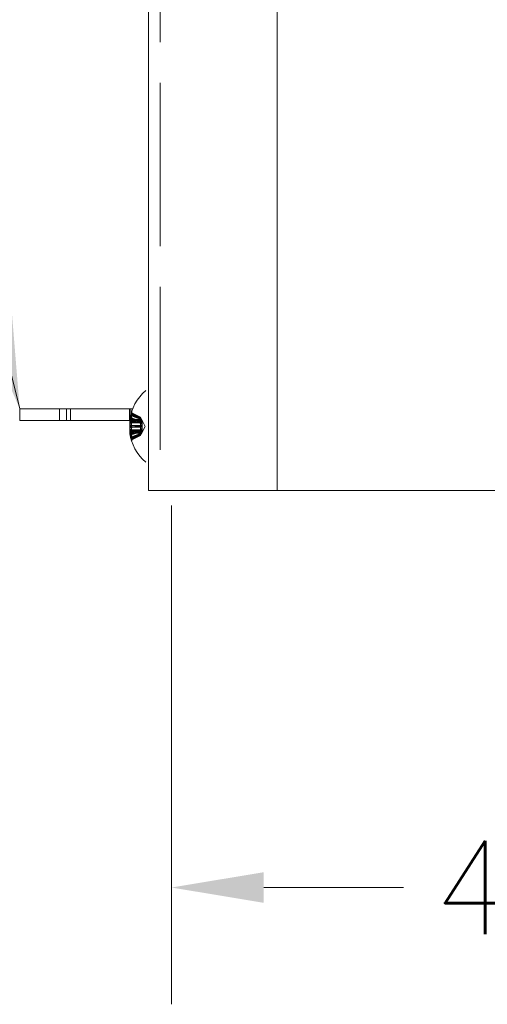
# Model space of a CAD drawing. Header units: inches. Extents: x 5.8 to 82.4, y 4.2 to 49.4.
# Tile 5 of 11: x 33 to 35.5, y 24.7 to 30. Entities that reach past the tile are written whole.
import ezdxf

# ---------------------------------------------------------------- set-up
doc = ezdxf.new("R2010")
doc.units = ezdxf.units.IN
doc.header["$LTSCALE"] = 5
doc.header["$MEASUREMENT"] = 0
doc.linetypes.add('DASHED', pattern=[0.2067, 0.1654, -0.0413])
for name, color, linetype, lineweight in [('Dimension (ANSI)', 7, 'Continuous', 5), ('Hidden (ANSI)', 7, 'DASHED', 5), ('Symbol (ANSI)', 7, 'Continuous', 5), ('Visible (ANSI)', 7, 'Continuous', 5)]:
    doc.layers.add(name, color=color, linetype=linetype, lineweight=lineweight)
doc.styles.add('ROMANS', font='romans.shx')
doc.dimstyles.new('Default (ANSI)', dxfattribs={"dimscale": 5, "dimtxt": 0.1, "dimasz": 0.098425, "dimexe": 0.125, "dimexo": 0.0625, "dimgap": 0.031496, "dimtad": 0, "dimtih": 1, "dimtoh": 1, "dimrnd": 1e-08, "dimzin": 0, "dimdsep": 46, "dimtxsty": 'ROMANS', "dimcen": 0.09, "dimdle": 0.393701, "dimclrd": 256, "dimclre": 256, "dimclrt": 256, "dimadec": 0, "dimazin": 0, "dimtfac": 1, "dimtofl": 0, "dimtmove": 0, "dimatfit": 3, "dimfxl": 1, "dimtolj": 1, "dimtzin": 0, "dimlwd": -1, "dimlwe": -1, "dimarcsym": 0})
doc.dimstyles.new('Default (ANSI)$7', dxfattribs={"dimscale": 5, "dimtxt": 0.1, "dimasz": 0.098425, "dimexe": 0.125, "dimexo": 0.0625, "dimgap": 0.031496, "dimtad": 0, "dimtih": 1, "dimtoh": 1, "dimrnd": 1e-08, "dimzin": 0, "dimdsep": 46, "dimtxsty": 'ROMANS', "dimcen": 0.09, "dimdle": 0.393701, "dimclrd": 256, "dimclre": 256, "dimclrt": 256, "dimadec": 0, "dimazin": 0, "dimtfac": 1, "dimtofl": 0, "dimtmove": 0, "dimatfit": 3, "dimfxl": 1, "dimtolj": 1, "dimtzin": 0, "dimlwd": -1, "dimlwe": -1, "dimarcsym": 0})

# ---------------------------------------------------------------- blocks, each defined once
blk = doc.blocks.new('*D7')
at = {"layer": 'Defpoints', "color": 0, "transparency": 16777216}
for p in [(38.1334, 27.7962), (33.7902, 27.6944), (33.7902, 25.3382)]:
    blk.add_point(p, dxfattribs=at)
at = {"layer": 'Dimension (ANSI)', "transparency": 16777216}
for p, q in [((38.1334, 27.4837), (38.1334, 24.7132)), ((33.7902, 27.3819), (33.7902, 24.7132)), ((34.2823, 25.3382), (35.0305, 25.3382)), ((37.6413, 25.3382), (36.8931, 25.3382))]:
    blk.add_line(p, q, dxfattribs=at)
for points in [[(34.2823, 25.4202), (34.2823, 25.2562), (33.7902, 25.3382)], [(37.6413, 25.4202), (37.6413, 25.2562), (38.1334, 25.3382)]]:
    blk.add_solid(points, dxfattribs=at)
at = {"layer": 'Dimension (ANSI)', "transparency": 16777216, "insert": (35.188, 25.5882), "char_height": 0.5, "attachment_point": 1, "style": 'ROMANS'}
blk.add_mtext('\\A1;4.34', dxfattribs=at)

msp = doc.modelspace()

# ---------------------------------------------------------------- linework, layer by layer
at = {"layer": 'Hidden (ANSI)', "ltscale": 1.055548}
msp.add_line((33.7282, 39.4622), (33.7282, 27.4622), dxfattribs=at)
at = {"layer": 'Hidden (ANSI)', "ltscale": 0.023518}
for p, q in [((33.1907, 27.8382), (33.1907, 27.9002)), ((33.2285, 27.9002), (33.2285, 27.8382)), ((33.5657, 27.8382), (33.5657, 27.9002)), ((33.5724, 27.8382), (33.5724, 27.9002))]:
    msp.add_line(p, q, dxfattribs=at)
at = {"layer": 'Hidden (ANSI)', "ltscale": 0.001264}
msp.add_line((33.5765, 27.8831), (33.5765, 27.883), dxfattribs=at)
at = {"layer": 'Hidden (ANSI)', "ltscale": 0.00986}
for p, q in [((33.5765, 27.883), (33.5765, 27.8774)), ((33.5765, 27.8026), (33.5765, 27.7772))]:
    msp.add_line(p, q, dxfattribs=at)
at = {"layer": 'Hidden (ANSI)', "ltscale": 0.017923}
for p, q in [((33.6234, 27.8546), (33.581, 27.8757)), ((33.6234, 27.7577), (33.581, 27.7366))]:
    msp.add_line(p, q, dxfattribs=at)
at = {"layer": 'Hidden (ANSI)', "ltscale": 0.025172}
for p, q in [((33.5662, 27.8352), (33.6325, 27.8346)), ((33.5662, 27.7771), (33.6325, 27.7777))]:
    msp.add_line(p, q, dxfattribs=at)
at = {"layer": 'Hidden (ANSI)', "ltscale": 0.024351}
for p, q in [((33.5666, 27.8247), (33.6308, 27.8242)), ((33.5666, 27.7876), (33.6308, 27.7882))]:
    msp.add_line(p, q, dxfattribs=at)
at = {"layer": 'Hidden (ANSI)', "ltscale": 0.024139}
msp.add_line((33.5688, 27.8345), (33.6324, 27.8339), dxfattribs=at)
at = {"layer": 'Hidden (ANSI)', "ltscale": 0.024004}
msp.add_line((33.5696, 27.8371), (33.6328, 27.8365), dxfattribs=at)
at = {"layer": 'Hidden (ANSI)', "ltscale": 0.007391}
for p, q in [((33.5709, 27.8637), (33.5731, 27.8443)), ((33.5709, 27.8551), (33.5731, 27.8387)), ((33.5709, 27.8373), (33.5731, 27.8269)), ((33.5709, 27.8139), (33.5731, 27.8113)), ((33.5709, 27.7984), (33.5731, 27.801)), ((33.5709, 27.775), (33.5731, 27.7855)), ((33.5709, 27.7572), (33.5731, 27.7737)), ((33.5709, 27.7486), (33.5731, 27.768))]:
    msp.add_line(p, q, dxfattribs=at)
at = {"layer": 'Hidden (ANSI)', "ltscale": 0.022729}
for p, q in [((33.571, 27.8259), (33.631, 27.8254)), ((33.571, 27.7864), (33.631, 27.7869))]:
    msp.add_line(p, q, dxfattribs=at)
at = {"layer": 'Hidden (ANSI)', "ltscale": 0.000302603}
msp.add_line((33.5765, 27.8538), (33.5765, 27.853), dxfattribs=at)
at = {"layer": 'Hidden (ANSI)', "ltscale": 0.007742}
for p, q in [((33.5765, 27.853), (33.5765, 27.8352)), ((33.5765, 27.7451), (33.5765, 27.7349))]:
    msp.add_line(p, q, dxfattribs=at)
at = {"layer": 'Hidden (ANSI)', "ltscale": 0.012589}
msp.add_line((33.5765, 27.8352), (33.5765, 27.8026), dxfattribs=at)
at = {"layer": 'Hidden (ANSI)', "ltscale": 0.001025}
msp.add_line((33.6234, 27.8545), (33.6234, 27.8546), dxfattribs=at)
at = {"layer": 'Hidden (ANSI)', "ltscale": 0.007294}
for p, q in [((33.6325, 27.8375), (33.6234, 27.8546)), ((33.6325, 27.7748), (33.6234, 27.7577))]:
    msp.add_line(p, q, dxfattribs=at)
at = {"layer": 'Hidden (ANSI)', "ltscale": 0.005646}
for p, q in [((33.6234, 27.8513), (33.6234, 27.8545)), ((33.6234, 27.7885), (33.6234, 27.8032))]:
    msp.add_line(p, q, dxfattribs=at)
at = {"layer": 'Hidden (ANSI)', "ltscale": 0.01022}
for p, q in [((33.6234, 27.8351), (33.6234, 27.8513)), ((33.6234, 27.7673), (33.6234, 27.7885))]:
    msp.add_line(p, q, dxfattribs=at)
at = {"layer": 'Hidden (ANSI)', "ltscale": 0.004842}
for p, q in [((33.6234, 27.8238), (33.6234, 27.8351)), ((33.6234, 27.761), (33.6234, 27.7673))]:
    msp.add_line(p, q, dxfattribs=at)
at = {"layer": 'Hidden (ANSI)', "ltscale": 0.007896}
msp.add_line((33.6234, 27.8032), (33.6234, 27.8238), dxfattribs=at)
at = {"layer": 'Hidden (ANSI)', "ltscale": 0.013418}
for q in [(33.6325, 27.8375), (33.6325, 27.7748)]:
    msp.add_line((33.6492, 27.8062), q, dxfattribs=at)
at = {"layer": 'Hidden (ANSI)', "ltscale": 0.025289}
msp.add_line((33.5662, 27.7752), (33.6328, 27.7758), dxfattribs=at)
at = {"layer": 'Hidden (ANSI)', "ltscale": 0.023263}
for p, q in [((33.5672, 27.8095), (33.6285, 27.809)), ((33.5672, 27.8028), (33.6285, 27.8033))]:
    msp.add_line(p, q, dxfattribs=at)
at = {"layer": 'Hidden (ANSI)', "ltscale": 0.000327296}
for p, q in [((33.5731, 27.8113), (33.5742, 27.8113)), ((33.5731, 27.801), (33.5742, 27.801))]:
    msp.add_line(p, q, dxfattribs=at)
at = {"layer": 'Hidden (ANSI)', "ltscale": 0.021555}
msp.add_line((33.5755, 27.7779), (33.6324, 27.7784), dxfattribs=at)
at = {"layer": 'Hidden (ANSI)', "ltscale": 0.000121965}
msp.add_line((33.5765, 27.7772), (33.5765, 27.7766), dxfattribs=at)
at = {"layer": 'Hidden (ANSI)', "ltscale": 0.011224}
msp.add_line((33.5765, 27.7349), (33.5765, 27.7292), dxfattribs=at)
at = {"layer": 'Hidden (ANSI)', "ltscale": 0.006771}
msp.add_line((33.6234, 27.7577), (33.6234, 27.761), dxfattribs=at)
at = {"layer": 'Hidden (ANSI)', "ltscale": 0.000894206}
for centre, start, end in [((33.5847, 27.8831), 161.764, 180), ((33.5847, 27.7292), 180, 198.236)]:
    msp.add_arc(centre, 0.0082, start, end, dxfattribs=at)
at = {"layer": 'Hidden (ANSI)', "ltscale": 0.003362}
for centre, start, end in [((33.5847, 27.8831), 180, 243.5), ((33.5847, 27.7292), 116.5, 180)]:
    msp.add_arc(centre, 0.0082, start, end, dxfattribs=at)
at = {"layer": 'Hidden (ANSI)', "ltscale": 0.015806}
for centre, major_axis, ratio, start_param, end_param in [((33.8182, 27.8062), (0.1683, 0.1902), 0.999932, 1.977178, 2.141563), ((33.8182, 27.8058), (-0.2539, -0.0052), 0.902667, 5.946831, 6.111216), ((33.8182, 27.8067), (-0.254, 0.0035), 0.769329, 5.975647, 6.140032), ((33.8182, 27.807), (-0.254, 0.0025), 0.430251, 5.969297, 6.133682), ((33.8182, 27.8054), (-0.254, -0.0024), 0.412601, 5.961185, 6.12557), ((33.8182, 27.807), (-0.254, 0.0022), 0.007722, 5.965205, 6.12959), ((33.8182, 27.8053), (-0.254, -0.0022), 0.007722, 0.153595, 0.31798), ((33.8182, 27.8054), (-0.254, -0.0025), 0.430251, 0.149503, 0.313888), ((33.8182, 27.8065), (-0.2539, 0.0052), 0.902667, 0.171969, 0.336354), ((33.8182, 27.8058), (-0.2539, -0.0054), 0.91087, 0.1344, 0.298785), ((33.8182, 27.8062), (0.1683, -0.1902), 0.999932, 4.141622, 4.306007)]:
    msp.add_ellipse(centre, major_axis=major_axis, ratio=ratio, start_param=start_param, end_param=end_param, dxfattribs=at)
at = {"layer": 'Hidden (ANSI)', "ltscale": 0.0102}
msp.add_ellipse((33.758, 27.8132), major_axis=(0.0261, 0.2222), ratio=0.864031, start_param=1.443923, end_param=1.564793, dxfattribs=at)
at = {"layer": 'Hidden (ANSI)', "ltscale": 0.010309}
for centre, major_axis, ratio, start_param, end_param in [((33.758, 27.8562), (-0.143, -0.172), 0.759626, 5.2811, 5.403256), ((33.758, 27.7445), (-0.1601, 0.1563), 0.698337, 0.336359, 0.458515), ((33.758, 27.7148), (-0.1869, 0.123), 0.415895, 0.005201, 0.127358), ((33.758, 27.8902), (0.1819, 0.1302), 0.512177, 2.528105, 2.650262), ((33.758, 27.9101), (-0.1936, -0.112), 0.058736, 0.10587, 0.228027), ((33.758, 27.7221), (0.1819, -0.1302), 0.512177, 3.632923, 3.75508), ((33.758, 27.8976), (-0.1869, -0.123), 0.415895, 6.155828, 6.277984), ((33.758, 27.7561), (-0.143, 0.172), 0.759626, 0.879929, 1.002086), ((33.758, 27.8678), (-0.1601, -0.1563), 0.698337, 5.82467, 5.946827)]:
    msp.add_ellipse(centre, major_axis=major_axis, ratio=ratio, start_param=start_param, end_param=end_param, dxfattribs=at)
at = {"layer": 'Hidden (ANSI)', "ltscale": 0.004224}
for centre, major_axis, ratio, start_param, end_param in [((33.5564, 27.8468), (0.0167, -0.0028), 0.55518, 5.427686, 6.314425), ((33.5564, 27.8345), (0.0165, 0.006), 0.460229, 5.170349, 6.057087), ((33.5564, 27.8449), (-0.0165, 0.007), 0.406967, 2.36341, 3.250149), ((33.5564, 27.8356), (0.0166, -0.009), 0.217789, 5.45206, 6.338799), ((33.5564, 27.8194), (-0.0166, -0.0085), 0.2755, 2.05298, 2.939719), ((33.5564, 27.802), (0.0167, 0.0096), 0.086558, 5.285785, 6.172524), ((33.5564, 27.7929), (-0.0166, 0.0085), 0.2755, 3.343466, 4.230205), ((33.5564, 27.7767), (0.0166, 0.009), 0.217789, 6.227571, 7.11431), ((33.5564, 27.7778), (0.0165, -0.006), 0.460229, 0.226098, 1.112837), ((33.5564, 27.7675), (-0.0165, -0.007), 0.406967, 3.033036, 3.919775), ((33.5564, 27.768), (-0.0167, 0.001), 0.574638, 3.236443, 4.123182)]:
    msp.add_ellipse(centre, major_axis=major_axis, ratio=ratio, start_param=start_param, end_param=end_param, dxfattribs=at)
at = {"layer": 'Hidden (ANSI)', "ltscale": 0.009974}
for centre, major_axis, ratio, start_param, end_param in [((33.758, 27.7855), (0.0727, -0.2115), 0.848804, 4.065646, 4.18387), ((33.758, 27.704), (-0.1927, 0.1135), 0.171849, 0.244665, 0.362889)]:
    msp.add_ellipse(centre, major_axis=major_axis, ratio=ratio, start_param=start_param, end_param=end_param, dxfattribs=at)
at = {"layer": 'Hidden (ANSI)', "ltscale": 0.003944}
msp.add_ellipse((33.5564, 27.8443), major_axis=(-0.0167, -0.001), ratio=0.574638, start_param=2.204404, end_param=3.046742, dxfattribs=at)
at = {"layer": 'Hidden (ANSI)', "ltscale": 0.004146}
msp.add_ellipse((33.5564, 27.8104), major_axis=(0.0167, -0.0096), ratio=0.086558, start_param=0.110662, end_param=0.985113, dxfattribs=at)
at = {"layer": 'Hidden (ANSI)', "ltscale": 0.004153}
msp.add_ellipse((33.5564, 27.7913), major_axis=(-0.0168, -0.0097), ratio=0.02939, start_param=3.185876, end_param=4.061427, dxfattribs=at)
at = {"layer": 'Hidden (ANSI)', "ltscale": 0.004152}
msp.add_ellipse((33.5564, 27.7655), major_axis=(0.0167, 0.0028), ratio=0.55518, start_param=6.251946, end_param=7.127318, dxfattribs=at)
at = {"layer": 'Hidden (ANSI)', "ltscale": 0.012269}
msp.add_ellipse((33.8182, 27.8068), major_axis=(-0.254, 0.0029), ratio=0.638793, start_param=0.197465, end_param=0.325293, dxfattribs=at)
at = {"layer": 'Hidden (ANSI)', "ltscale": 0.002298}
msp.add_ellipse((33.5564, 27.821), major_axis=(-0.0168, 0.0097), ratio=0.02939, start_param=2.542382, end_param=3.097309, dxfattribs=at)
at = {"layer": 'Hidden (ANSI)', "ltscale": 0.004356}
for points, knots in [([(33.5769, 27.8856), (33.5766, 27.8847), (33.5765, 27.8838), (33.5765, 27.882), (33.5767, 27.8808), (33.5775, 27.8789), (33.5782, 27.8779), (33.5795, 27.8766), (33.5803, 27.876), (33.581, 27.8757)], [0.02464779, 0.02464779, 0.02464779, 0.02464779, 0.0308597, 0.0308597, 0.03857885, 0.03857885, 0.04629411, 0.04629411, 0.05259022, 0.05259022, 0.05259022, 0.05259022]), ([(33.581, 27.8676), (33.5803, 27.868), (33.5795, 27.8685), (33.5782, 27.8697), (33.5775, 27.8706), (33.5767, 27.8723), (33.5765, 27.8733), (33.5765, 27.875), (33.5766, 27.8758), (33.5769, 27.8766)], [0.07083885, 0.07083885, 0.07083885, 0.07083885, 0.07713496, 0.07713496, 0.08485022, 0.08485022, 0.09256936, 0.09256936, 0.09878127, 0.09878127, 0.09878127, 0.09878127]), ([(33.5769, 27.8692), (33.5766, 27.8685), (33.5765, 27.8678), (33.5765, 27.8664), (33.5767, 27.8655), (33.5775, 27.8641), (33.5782, 27.8633), (33.5795, 27.8623), (33.5803, 27.8618), (33.581, 27.8615)], [0.02464779, 0.02464779, 0.02464779, 0.02464779, 0.0308597, 0.0308597, 0.03857885, 0.03857885, 0.04629411, 0.04629411, 0.05259022, 0.05259022, 0.05259022, 0.05259022]), ([(33.5769, 27.8546), (33.5766, 27.8541), (33.5765, 27.8535), (33.5765, 27.8523), (33.5767, 27.8516), (33.5775, 27.8504), (33.5782, 27.8497), (33.5795, 27.8489), (33.5803, 27.8485), (33.581, 27.8483)], [0.02464779, 0.02464779, 0.02464779, 0.02464779, 0.0308597, 0.0308597, 0.03857885, 0.03857885, 0.04629411, 0.04629411, 0.05259022, 0.05259022, 0.05259022, 0.05259022]), ([(33.581, 27.8387), (33.5803, 27.8389), (33.5795, 27.8392), (33.5782, 27.8397), (33.5775, 27.8402), (33.5767, 27.841), (33.5765, 27.8415), (33.5765, 27.8423), (33.5766, 27.8427), (33.5769, 27.843)], [0.07083885, 0.07083885, 0.07083885, 0.07083885, 0.07713496, 0.07713496, 0.08485022, 0.08485022, 0.09256936, 0.09256936, 0.09878127, 0.09878127, 0.09878127, 0.09878127]), ([(33.581, 27.8322), (33.5803, 27.8323), (33.5795, 27.8325), (33.5782, 27.8331), (33.5775, 27.8335), (33.5767, 27.8342), (33.5765, 27.8347), (33.5765, 27.8355), (33.5766, 27.8359), (33.5769, 27.8362)], [0.07083885, 0.07083885, 0.07083885, 0.07083885, 0.07713496, 0.07713496, 0.08485022, 0.08485022, 0.09256936, 0.09256936, 0.09878127, 0.09878127, 0.09878127, 0.09878127]), ([(33.5769, 27.8098), (33.5766, 27.8098), (33.5765, 27.8097), (33.5765, 27.8097), (33.5767, 27.8097), (33.5775, 27.8097), (33.5782, 27.8097), (33.5795, 27.8097), (33.5803, 27.8097), (33.581, 27.8096)], [0.02464779, 0.02464779, 0.02464779, 0.02464779, 0.0308597, 0.0308597, 0.03857885, 0.03857885, 0.04629411, 0.04629411, 0.05259022, 0.05259022, 0.05259022, 0.05259022]), ([(33.5769, 27.8026), (33.5766, 27.8026), (33.5765, 27.8026), (33.5765, 27.8026), (33.5767, 27.8026), (33.5775, 27.8026), (33.5782, 27.8026), (33.5795, 27.8027), (33.5803, 27.8027), (33.581, 27.8027)], [0.02464779, 0.02464779, 0.02464779, 0.02464779, 0.0308597, 0.0308597, 0.03857885, 0.03857885, 0.04629411, 0.04629411, 0.05259022, 0.05259022, 0.05259022, 0.05259022]), ([(33.581, 27.7802), (33.5803, 27.78), (33.5795, 27.7798), (33.5782, 27.7793), (33.5775, 27.7788), (33.5767, 27.7781), (33.5765, 27.7776), (33.5765, 27.7768), (33.5766, 27.7764), (33.5769, 27.7761)], [0.07083885, 0.07083885, 0.07083885, 0.07083885, 0.07713496, 0.07713496, 0.08485022, 0.08485022, 0.09256936, 0.09256936, 0.09878127, 0.09878127, 0.09878127, 0.09878127]), ([(33.581, 27.7736), (33.5803, 27.7734), (33.5795, 27.7732), (33.5782, 27.7726), (33.5775, 27.7722), (33.5767, 27.7713), (33.5765, 27.7708), (33.5765, 27.77), (33.5766, 27.7696), (33.5769, 27.7693)], [0.07083885, 0.07083885, 0.07083885, 0.07083885, 0.07713496, 0.07713496, 0.08485022, 0.08485022, 0.09256936, 0.09256936, 0.09878127, 0.09878127, 0.09878127, 0.09878127]), ([(33.5769, 27.7577), (33.5766, 27.7582), (33.5765, 27.7588), (33.5765, 27.76), (33.5767, 27.7608), (33.5775, 27.762), (33.5782, 27.7626), (33.5795, 27.7634), (33.5803, 27.7638), (33.581, 27.764)], [0.02464779, 0.02464779, 0.02464779, 0.02464779, 0.0308597, 0.0308597, 0.03857885, 0.03857885, 0.04629411, 0.04629411, 0.05259022, 0.05259022, 0.05259022, 0.05259022]), ([(33.581, 27.7447), (33.5803, 27.7443), (33.5795, 27.7438), (33.5782, 27.7426), (33.5775, 27.7417), (33.5767, 27.7401), (33.5765, 27.739), (33.5765, 27.7373), (33.5766, 27.7365), (33.5769, 27.7357)], [0.07083885, 0.07083885, 0.07083885, 0.07083885, 0.07713496, 0.07713496, 0.08485022, 0.08485022, 0.09256936, 0.09256936, 0.09878127, 0.09878127, 0.09878127, 0.09878127]), ([(33.581, 27.7416), (33.5803, 27.7413), (33.5795, 27.7407), (33.5782, 27.7396), (33.5775, 27.7386), (33.5767, 27.7369), (33.5765, 27.7358), (33.5765, 27.7342), (33.5766, 27.7333), (33.5769, 27.7326)], [0.07083885, 0.07083885, 0.07083885, 0.07083885, 0.07713496, 0.07713496, 0.08485022, 0.08485022, 0.09256936, 0.09256936, 0.09878127, 0.09878127, 0.09878127, 0.09878127]), ([(33.5769, 27.7268), (33.5766, 27.7276), (33.5765, 27.7285), (33.5765, 27.7303), (33.5767, 27.7315), (33.5775, 27.7334), (33.5782, 27.7344), (33.5795, 27.7357), (33.5803, 27.7363), (33.581, 27.7367)], [0.02464779, 0.02464779, 0.02464779, 0.02464779, 0.0308597, 0.0308597, 0.03857885, 0.03857885, 0.04629411, 0.04629411, 0.05259022, 0.05259022, 0.05259022, 0.05259022])]:
    msp.add_open_spline(points, degree=3, knots=knots, dxfattribs=at)
at = {"layer": 'Hidden (ANSI)', "ltscale": 0.003362}
for points, knots in [([(33.581, 27.8707), (33.5803, 27.8711), (33.5795, 27.8716), (33.5782, 27.8728), (33.5775, 27.8737), (33.5767, 27.8754), (33.5765, 27.8765), (33.5765, 27.8774)], [0.07083885, 0.07083885, 0.07083885, 0.07083885, 0.07713496, 0.07713496, 0.08485022, 0.08485022, 0.09256936, 0.09256936, 0.09256936, 0.09256936]), ([(33.5765, 27.7451), (33.5765, 27.7459), (33.5767, 27.7468), (33.5775, 27.7483), (33.5782, 27.749), (33.5795, 27.75), (33.5803, 27.7505), (33.581, 27.7508)], [0.0308597, 0.0308597, 0.0308597, 0.0308597, 0.03857885, 0.03857885, 0.04629411, 0.04629411, 0.05259022, 0.05259022, 0.05259022, 0.05259022])]:
    msp.add_open_spline(points, degree=3, knots=knots, dxfattribs=at)
at = {"layer": 'Hidden (ANSI)', "ltscale": 0.005801}
for points, knots in [([(33.5662, 27.8352), (33.5661, 27.8352), (33.5661, 27.8352), (33.5661, 27.8356), (33.5661, 27.836), (33.5662, 27.8374), (33.5663, 27.8383), (33.5665, 27.8404), (33.5667, 27.8416), (33.5669, 27.8435), (33.5671, 27.8443), (33.5672, 27.845)], [0.02405957, 0.02405957, 0.02405957, 0.02405957, 0.02821495, 0.02821495, 0.03753603, 0.03753603, 0.04689223, 0.04689223, 0.05624844, 0.05624844, 0.06180761, 0.06180761, 0.06180761, 0.06180761]), ([(33.5672, 27.8399), (33.567, 27.8388), (33.5668, 27.8375), (33.5665, 27.8349), (33.5663, 27.8336), (33.5662, 27.8313), (33.5661, 27.8302), (33.5661, 27.8282), (33.5661, 27.8274), (33.5662, 27.8269), (33.5662, 27.8269), (33.5662, 27.8269)], [0, 0, 0, 0, 0.00943558, 0.00943558, 0.01887116, 0.01887116, 0.02819305, 0.02819305, 0.03751494, 0.03751494, 0.03776186, 0.03776186, 0.03776186, 0.03776186]), ([(33.5672, 27.8257), (33.567, 27.8251), (33.5668, 27.8248), (33.5665, 27.8247), (33.5663, 27.8249), (33.5662, 27.8257), (33.5661, 27.8264), (33.5661, 27.8281), (33.5661, 27.8292), (33.5662, 27.8303), (33.5662, 27.8303), (33.5662, 27.8304)], [0, 0, 0, 0, 0.00943558, 0.00943558, 0.01887116, 0.01887116, 0.02819305, 0.02819305, 0.03751494, 0.03751494, 0.03776186, 0.03776186, 0.03776186, 0.03776186]), ([(33.5662, 27.8193), (33.5661, 27.8188), (33.5661, 27.8182), (33.5661, 27.8163), (33.5661, 27.8151), (33.5662, 27.813), (33.5663, 27.812), (33.5665, 27.8106), (33.5667, 27.81), (33.5669, 27.8096), (33.5671, 27.8095), (33.5672, 27.8095)], [0.02405736, 0.02405736, 0.02405736, 0.02405736, 0.02818655, 0.02818655, 0.03753605, 0.03753605, 0.04692113, 0.04692113, 0.05630621, 0.05630621, 0.06180987, 0.06180987, 0.06180987, 0.06180987]), ([(33.5662, 27.793), (33.5661, 27.7936), (33.5661, 27.7941), (33.5661, 27.796), (33.5661, 27.7972), (33.5662, 27.7993), (33.5663, 27.8003), (33.5665, 27.8018), (33.5667, 27.8023), (33.5669, 27.8027), (33.5671, 27.8028), (33.5672, 27.8028)], [0.02405736, 0.02405736, 0.02405736, 0.02405736, 0.02818655, 0.02818655, 0.03753605, 0.03753605, 0.04692113, 0.04692113, 0.05630621, 0.05630621, 0.06180987, 0.06180987, 0.06180987, 0.06180987]), ([(33.5672, 27.7867), (33.567, 27.7872), (33.5668, 27.7875), (33.5665, 27.7877), (33.5663, 27.7875), (33.5662, 27.7866), (33.5661, 27.786), (33.5661, 27.7842), (33.5661, 27.7831), (33.5662, 27.782), (33.5662, 27.782), (33.5662, 27.782)], [0, 0, 0, 0, 0.00943558, 0.00943558, 0.01887116, 0.01887116, 0.02819305, 0.02819305, 0.03751494, 0.03751494, 0.03776186, 0.03776186, 0.03776186, 0.03776186]), ([(33.5672, 27.7724), (33.567, 27.7735), (33.5668, 27.7748), (33.5665, 27.7774), (33.5663, 27.7787), (33.5662, 27.781), (33.5661, 27.7822), (33.5661, 27.7841), (33.5661, 27.7849), (33.5662, 27.7854), (33.5662, 27.7854), (33.5662, 27.7854)], [0, 0, 0, 0, 0.00943558, 0.00943558, 0.01887116, 0.01887116, 0.02819305, 0.02819305, 0.03751494, 0.03751494, 0.03776186, 0.03776186, 0.03776186, 0.03776186]), ([(33.5662, 27.7771), (33.5661, 27.7771), (33.5661, 27.7771), (33.5661, 27.7768), (33.5661, 27.7763), (33.5662, 27.775), (33.5663, 27.774), (33.5665, 27.7719), (33.5667, 27.7707), (33.5669, 27.7688), (33.5671, 27.7681), (33.5672, 27.7673)], [0.02405736, 0.02405736, 0.02405736, 0.02405736, 0.02818655, 0.02818655, 0.03753605, 0.03753605, 0.04692113, 0.04692113, 0.05630621, 0.05630621, 0.06180987, 0.06180987, 0.06180987, 0.06180987])]:
    msp.add_open_spline(points, degree=3, knots=knots, dxfattribs=at)
at = {"layer": 'Hidden (ANSI)', "ltscale": 0.003187}
msp.add_open_spline([(33.5662, 27.8345), (33.5662, 27.8345), (33.5663, 27.8346), (33.5665, 27.8352), (33.5667, 27.8358), (33.5669, 27.8369), (33.5671, 27.8375), (33.5672, 27.838)], degree=3, knots=[0.04079194, 0.04079194, 0.04079194, 0.04079194, 0.04692113, 0.04692113, 0.05630621, 0.05630621, 0.06180987, 0.06180987, 0.06180987, 0.06180987], dxfattribs=at)
at = {"layer": 'Hidden (ANSI)', "ltscale": 0.021517}
for points in [[(33.5731, 27.8443), (33.5742, 27.8443), (33.5753, 27.8442), (33.5796, 27.8439), (33.583, 27.8438), (33.5929, 27.8433), (33.5996, 27.8431), (33.6136, 27.8427), (33.6217, 27.8424), (33.6298, 27.8422)], [(33.5731, 27.8387), (33.5742, 27.8386), (33.5753, 27.8385), (33.5796, 27.8383), (33.583, 27.8382), (33.5929, 27.8378), (33.5996, 27.8376), (33.6136, 27.8372), (33.6217, 27.837), (33.6298, 27.8368)], [(33.5731, 27.8269), (33.5742, 27.8268), (33.5753, 27.8268), (33.5796, 27.8266), (33.583, 27.8265), (33.5929, 27.8263), (33.5996, 27.8262), (33.6136, 27.8259), (33.6217, 27.8258), (33.6298, 27.8257)], [(33.5731, 27.8113), (33.5742, 27.8113), (33.5753, 27.8113), (33.5796, 27.8112), (33.583, 27.8112), (33.5929, 27.8112), (33.5996, 27.8111), (33.6136, 27.8111), (33.6217, 27.811), (33.6298, 27.811)], [(33.5731, 27.801), (33.5742, 27.801), (33.5753, 27.801), (33.5796, 27.8011), (33.583, 27.8011), (33.5929, 27.8012), (33.5996, 27.8012), (33.6136, 27.8012), (33.6217, 27.8013), (33.6298, 27.8013)], [(33.5731, 27.7855), (33.5742, 27.7855), (33.5753, 27.7855), (33.5796, 27.7857), (33.583, 27.7858), (33.5929, 27.786), (33.5996, 27.7861), (33.6136, 27.7864), (33.6217, 27.7865), (33.6298, 27.7866)], [(33.5731, 27.7737), (33.5742, 27.7737), (33.5753, 27.7738), (33.5796, 27.774), (33.583, 27.7741), (33.5929, 27.7745), (33.5996, 27.7747), (33.6136, 27.7751), (33.6217, 27.7753), (33.6298, 27.7755)], [(33.5731, 27.768), (33.5742, 27.7681), (33.5753, 27.7681), (33.5796, 27.7684), (33.583, 27.7685), (33.5929, 27.769), (33.5996, 27.7692), (33.6136, 27.7697), (33.6217, 27.7699), (33.6298, 27.7701)]]:
    msp.add_open_spline(points, degree=3, knots=[-2.7904574, -2.7904574, -2.7904574, -2.7904574, -2.7825944, -2.7825944, -2.7595501, -2.7595501, -2.7134615, -2.7134615, -2.6522139, -2.6522139, -2.6522139, -2.6522139], dxfattribs=at)
at = {"layer": 'Hidden (ANSI)', "ltscale": 0.017925}
for points, weights in [([(33.6234, 27.8545), (33.606, 27.8632), (33.581, 27.8757)], [1, 1.01843122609, 1.00396945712]), ([(33.581, 27.8707), (33.606, 27.8593), (33.6234, 27.8513)], [1.00396945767, 1.01843122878, 1]), ([(33.581, 27.8676), (33.606, 27.8565), (33.6234, 27.8487)], [1.00396945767, 1.01843122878, 1]), ([(33.6234, 27.845), (33.606, 27.8518), (33.581, 27.8615)], [1, 1.01843122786, 1.00396945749]), ([(33.6234, 27.8351), (33.606, 27.8405), (33.581, 27.8483)], [1, 1.01843122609, 1.00396945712]), ([(33.581, 27.8387), (33.606, 27.8332), (33.6234, 27.8293)], [1.00396945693, 1.01843122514, 1]), ([(33.581, 27.8322), (33.606, 27.8272), (33.6234, 27.8238)], [1.00396945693, 1.01843122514, 1]), ([(33.6234, 27.8091), (33.606, 27.8093), (33.581, 27.8096)], [1, 1.01843122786, 1.00396945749]), ([(33.6234, 27.8032), (33.606, 27.803), (33.581, 27.8027)], [1, 1.01843122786, 1.00396945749]), ([(33.581, 27.7802), (33.606, 27.7851), (33.6234, 27.7885)], [1.00396945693, 1.01843122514, 1]), ([(33.581, 27.7736), (33.606, 27.7791), (33.6234, 27.783)], [1.00396945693, 1.01843122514, 1]), ([(33.6234, 27.7772), (33.606, 27.7718), (33.581, 27.764)], [1, 1.01843122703, 1.00396945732]), ([(33.6234, 27.7673), (33.606, 27.7605), (33.581, 27.7508)], [1, 1.01843122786, 1.00396945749]), ([(33.581, 27.7447), (33.606, 27.7558), (33.6234, 27.7636)], [1.0039694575, 1.01843122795, 1]), ([(33.581, 27.7416), (33.606, 27.753), (33.6234, 27.761)], [1.0039694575, 1.01843122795, 1]), ([(33.6234, 27.7578), (33.606, 27.7491), (33.581, 27.7367)], [1, 1.01843122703, 1.00396945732])]:
    msp.add_rational_spline(points, weights, degree=2, dxfattribs=at)
at = {"layer": 'Hidden (ANSI)', "ltscale": 0.004008}
for points, weights in [([(33.6284, 27.845), (33.6262, 27.8493), (33.6234, 27.8545)], [1.23026837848, 1.11581882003, 1]), ([(33.6234, 27.8513), (33.6262, 27.8465), (33.6284, 27.8426)], [1, 1.11581882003, 1.23026837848]), ([(33.6234, 27.8487), (33.6262, 27.844), (33.6284, 27.8402)], [1, 1.11581882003, 1.23026837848]), ([(33.6284, 27.8377), (33.6262, 27.841), (33.6234, 27.845)], [1.23026837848, 1.11581882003, 1]), ([(33.6284, 27.829), (33.6262, 27.8317), (33.6234, 27.8351)], [1.23026837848, 1.11581882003, 1]), ([(33.6234, 27.8293), (33.6262, 27.827), (33.6284, 27.8252)], [1, 1.11581882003, 1.23026837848]), ([(33.6234, 27.8238), (33.6262, 27.8216), (33.6284, 27.8199)], [1, 1.11581882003, 1.23026837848]), ([(33.6284, 27.809), (33.6262, 27.809), (33.6234, 27.8091)], [1.23026837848, 1.11581882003, 1]), ([(33.6284, 27.8033), (33.6262, 27.8033), (33.6234, 27.8032)], [1.23026837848, 1.11581882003, 1]), ([(33.6234, 27.7885), (33.6262, 27.7907), (33.6284, 27.7924)], [1, 1.11581882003, 1.23026837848]), ([(33.6234, 27.783), (33.6262, 27.7853), (33.6284, 27.7871)], [1, 1.11581882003, 1.23026837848]), ([(33.6284, 27.7833), (33.6262, 27.7806), (33.6234, 27.7772)], [1.23026837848, 1.11581882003, 1]), ([(33.6284, 27.7746), (33.6262, 27.7714), (33.6234, 27.7673)], [1.23026837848, 1.11581882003, 1]), ([(33.6234, 27.7636), (33.6262, 27.7683), (33.6284, 27.7722)], [1, 1.11581882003, 1.23026837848]), ([(33.6234, 27.761), (33.6262, 27.7658), (33.6284, 27.7697)], [1, 1.11581882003, 1.23026837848]), ([(33.6284, 27.7673), (33.6262, 27.7631), (33.6234, 27.7578)], [1.23026837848, 1.11581882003, 1])]:
    msp.add_rational_spline(points, weights, degree=2, dxfattribs=at)
at = {"layer": 'Hidden (ANSI)', "ltscale": 0.00929}
for points, knots in [([(33.6298, 27.8368), (33.6299, 27.8368), (33.6299, 27.8368), (33.6305, 27.836), (33.6311, 27.8354), (33.6319, 27.8348), (33.6323, 27.8346), (33.6328, 27.8346), (33.6329, 27.8348), (33.6329, 27.8355), (33.6328, 27.836), (33.6323, 27.8374), (33.6319, 27.8382), (33.6311, 27.8399), (33.6305, 27.841), (33.6294, 27.8431), (33.6289, 27.8441), (33.6284, 27.845)], [-0.06141629, -0.06141629, -0.06141629, -0.06141629, -0.06084574, -0.06084574, -0.05138421, -0.05138421, -0.04326892, -0.04326892, -0.03515364, -0.03515364, -0.02703835, -0.02703835, -0.01892307, -0.01892307, -0.00946153, -0.00946153, -0.00175209, -0.00175209, -0.00175209, -0.00175209]), ([(33.6284, 27.8426), (33.6289, 27.8418), (33.6294, 27.841), (33.6305, 27.8393), (33.6311, 27.8385), (33.6319, 27.8374), (33.6323, 27.837), (33.6328, 27.8365), (33.6329, 27.8365), (33.6329, 27.8367), (33.6328, 27.837), (33.6323, 27.8379), (33.6319, 27.8385), (33.6311, 27.84), (33.6305, 27.841), (33.6299, 27.8421), (33.6299, 27.8421), (33.6298, 27.8422)], [0.09988613, 0.09988613, 0.09988613, 0.09988613, 0.10759558, 0.10759558, 0.11705711, 0.11705711, 0.12517239, 0.12517239, 0.13328768, 0.13328768, 0.14140296, 0.14140296, 0.14951825, 0.14951825, 0.15897978, 0.15897978, 0.15955034, 0.15955034, 0.15955034, 0.15955034]), ([(33.6298, 27.8422), (33.6299, 27.8421), (33.6299, 27.8421), (33.6305, 27.8408), (33.6311, 27.8397), (33.6319, 27.8379), (33.6323, 27.837), (33.6328, 27.8356), (33.6329, 27.835), (33.6329, 27.8343), (33.6328, 27.834), (33.6323, 27.8339), (33.6319, 27.834), (33.6311, 27.8346), (33.6305, 27.8351), (33.6294, 27.8363), (33.6289, 27.837), (33.6284, 27.8377)], [-0.06141629, -0.06141629, -0.06141629, -0.06141629, -0.06084574, -0.06084574, -0.05138421, -0.05138421, -0.04326892, -0.04326892, -0.03515364, -0.03515364, -0.02703835, -0.02703835, -0.01892307, -0.01892307, -0.00946153, -0.00946153, -0.00175209, -0.00175209, -0.00175209, -0.00175209]), ([(33.6284, 27.8402), (33.6289, 27.8393), (33.6294, 27.8384), (33.6305, 27.8363), (33.6311, 27.835), (33.6319, 27.8329), (33.6323, 27.8319), (33.6328, 27.8299), (33.6329, 27.829), (33.6329, 27.8275), (33.6328, 27.8269), (33.6323, 27.8259), (33.6319, 27.8256), (33.6311, 27.8253), (33.6305, 27.8254), (33.6299, 27.8257), (33.6299, 27.8257), (33.6298, 27.8257)], [0.09988613, 0.09988613, 0.09988613, 0.09988613, 0.10759558, 0.10759558, 0.11705711, 0.11705711, 0.12517239, 0.12517239, 0.13328768, 0.13328768, 0.14140296, 0.14140296, 0.14951825, 0.14951825, 0.15897978, 0.15897978, 0.15955034, 0.15955034, 0.15955034, 0.15955034]), ([(33.6284, 27.8252), (33.6289, 27.8248), (33.6294, 27.8245), (33.6305, 27.8241), (33.6311, 27.8241), (33.6319, 27.8245), (33.6323, 27.8248), (33.6328, 27.8259), (33.6329, 27.8266), (33.6329, 27.8281), (33.6328, 27.829), (33.6323, 27.831), (33.6319, 27.8321), (33.6311, 27.8342), (33.6305, 27.8355), (33.6299, 27.8367), (33.6299, 27.8368), (33.6298, 27.8368)], [0.09988613, 0.09988613, 0.09988613, 0.09988613, 0.10759558, 0.10759558, 0.11705711, 0.11705711, 0.12517239, 0.12517239, 0.13328768, 0.13328768, 0.14140296, 0.14140296, 0.14951825, 0.14951825, 0.15897978, 0.15897978, 0.15955034, 0.15955034, 0.15955034, 0.15955034]), ([(33.6298, 27.811), (33.6299, 27.811), (33.6299, 27.811), (33.6305, 27.8113), (33.6311, 27.8118), (33.6319, 27.8129), (33.6323, 27.8137), (33.6328, 27.8154), (33.6329, 27.8164), (33.6329, 27.8183), (33.6328, 27.8195), (33.6323, 27.8217), (33.6319, 27.8228), (33.6311, 27.8248), (33.6305, 27.826), (33.6294, 27.8278), (33.6289, 27.8285), (33.6284, 27.829)], [-0.06141629, -0.06141629, -0.06141629, -0.06141629, -0.06084574, -0.06084574, -0.05138421, -0.05138421, -0.04326892, -0.04326892, -0.03515364, -0.03515364, -0.02703835, -0.02703835, -0.01892307, -0.01892307, -0.00946153, -0.00946153, -0.00175209, -0.00175209, -0.00175209, -0.00175209]), ([(33.6298, 27.8257), (33.6299, 27.8256), (33.6299, 27.8256), (33.6305, 27.8246), (33.6311, 27.8235), (33.6319, 27.8214), (33.6323, 27.8203), (33.6328, 27.8181), (33.6329, 27.817), (33.6329, 27.815), (33.6328, 27.814), (33.6323, 27.8122), (33.6319, 27.8114), (33.6311, 27.8102), (33.6305, 27.8097), (33.6294, 27.8091), (33.6289, 27.809), (33.6284, 27.809)], [-0.06141629, -0.06141629, -0.06141629, -0.06141629, -0.06084574, -0.06084574, -0.05138421, -0.05138421, -0.04326892, -0.04326892, -0.03515364, -0.03515364, -0.02703835, -0.02703835, -0.01892307, -0.01892307, -0.00946153, -0.00946153, -0.00175209, -0.00175209, -0.00175209, -0.00175209]), ([(33.6284, 27.8199), (33.6289, 27.8195), (33.6294, 27.819), (33.6305, 27.8176), (33.6311, 27.8167), (33.6319, 27.8148), (33.6323, 27.8138), (33.6328, 27.8116), (33.6329, 27.8105), (33.6329, 27.8084), (33.6328, 27.8072), (33.6323, 27.8052), (33.6319, 27.8043), (33.6311, 27.8027), (33.6305, 27.802), (33.6299, 27.8014), (33.6299, 27.8013), (33.6298, 27.8013)], [0.09988613, 0.09988613, 0.09988613, 0.09988613, 0.10759558, 0.10759558, 0.11705711, 0.11705711, 0.12517239, 0.12517239, 0.13328768, 0.13328768, 0.14140296, 0.14140296, 0.14951825, 0.14951825, 0.15897978, 0.15897978, 0.15955034, 0.15955034, 0.15955034, 0.15955034]), ([(33.6284, 27.7924), (33.6289, 27.7928), (33.6294, 27.7933), (33.6305, 27.7947), (33.6311, 27.7957), (33.6319, 27.7975), (33.6323, 27.7985), (33.6328, 27.8007), (33.6329, 27.8019), (33.6329, 27.804), (33.6328, 27.8051), (33.6323, 27.8071), (33.6319, 27.808), (33.6311, 27.8096), (33.6305, 27.8104), (33.6299, 27.8109), (33.6299, 27.811), (33.6298, 27.811)], [0.09988613, 0.09988613, 0.09988613, 0.09988613, 0.10759558, 0.10759558, 0.11705711, 0.11705711, 0.12517239, 0.12517239, 0.13328768, 0.13328768, 0.14140296, 0.14140296, 0.14951825, 0.14951825, 0.15897978, 0.15897978, 0.15955034, 0.15955034, 0.15955034, 0.15955034]), ([(33.6298, 27.7866), (33.6299, 27.7867), (33.6299, 27.7867), (33.6305, 27.7877), (33.6311, 27.7888), (33.6319, 27.7909), (33.6323, 27.792), (33.6328, 27.7942), (33.6329, 27.7953), (33.6329, 27.7974), (33.6328, 27.7984), (33.6323, 27.8001), (33.6319, 27.8009), (33.6311, 27.8021), (33.6305, 27.8027), (33.6294, 27.8032), (33.6289, 27.8033), (33.6284, 27.8033)], [-0.06141629, -0.06141629, -0.06141629, -0.06141629, -0.06084574, -0.06084574, -0.05138421, -0.05138421, -0.04326892, -0.04326892, -0.03515364, -0.03515364, -0.02703835, -0.02703835, -0.01892307, -0.01892307, -0.00946153, -0.00946153, -0.00175209, -0.00175209, -0.00175209, -0.00175209]), ([(33.6298, 27.8013), (33.6299, 27.8013), (33.6299, 27.8013), (33.6305, 27.801), (33.6311, 27.8005), (33.6319, 27.7994), (33.6323, 27.7987), (33.6328, 27.797), (33.6329, 27.796), (33.6329, 27.794), (33.6328, 27.7929), (33.6323, 27.7907), (33.6319, 27.7896), (33.6311, 27.7875), (33.6305, 27.7864), (33.6294, 27.7846), (33.6289, 27.7839), (33.6284, 27.7833)], [-0.06141629, -0.06141629, -0.06141629, -0.06141629, -0.06084574, -0.06084574, -0.05138421, -0.05138421, -0.04326892, -0.04326892, -0.03515364, -0.03515364, -0.02703835, -0.02703835, -0.01892307, -0.01892307, -0.00946153, -0.00946153, -0.00175209, -0.00175209, -0.00175209, -0.00175209]), ([(33.6284, 27.7871), (33.6289, 27.7875), (33.6294, 27.7879), (33.6305, 27.7882), (33.6311, 27.7882), (33.6319, 27.7878), (33.6323, 27.7875), (33.6328, 27.7865), (33.6329, 27.7858), (33.6329, 27.7842), (33.6328, 27.7833), (33.6323, 27.7813), (33.6319, 27.7802), (33.6311, 27.7781), (33.6305, 27.7769), (33.6299, 27.7756), (33.6299, 27.7755), (33.6298, 27.7755)], [0.09988613, 0.09988613, 0.09988613, 0.09988613, 0.10759558, 0.10759558, 0.11705711, 0.11705711, 0.12517239, 0.12517239, 0.13328768, 0.13328768, 0.14140296, 0.14140296, 0.14951825, 0.14951825, 0.15897978, 0.15897978, 0.15955034, 0.15955034, 0.15955034, 0.15955034]), ([(33.6284, 27.7722), (33.6289, 27.773), (33.6294, 27.7739), (33.6305, 27.776), (33.6311, 27.7773), (33.6319, 27.7794), (33.6323, 27.7804), (33.6328, 27.7824), (33.6329, 27.7833), (33.6329, 27.7848), (33.6328, 27.7855), (33.6323, 27.7864), (33.6319, 27.7867), (33.6311, 27.787), (33.6305, 27.7869), (33.6299, 27.7867), (33.6299, 27.7866), (33.6298, 27.7866)], [0.09988613, 0.09988613, 0.09988613, 0.09988613, 0.10759558, 0.10759558, 0.11705711, 0.11705711, 0.12517239, 0.12517239, 0.13328768, 0.13328768, 0.14140296, 0.14140296, 0.14951825, 0.14951825, 0.15897978, 0.15897978, 0.15955034, 0.15955034, 0.15955034, 0.15955034]), ([(33.6298, 27.7701), (33.6299, 27.7702), (33.6299, 27.7703), (33.6305, 27.7715), (33.6311, 27.7726), (33.6319, 27.7744), (33.6323, 27.7753), (33.6328, 27.7767), (33.6329, 27.7773), (33.6329, 27.7781), (33.6328, 27.7783), (33.6323, 27.7784), (33.6319, 27.7783), (33.6311, 27.7777), (33.6305, 27.7772), (33.6294, 27.776), (33.6289, 27.7753), (33.6284, 27.7746)], [-0.06141629, -0.06141629, -0.06141629, -0.06141629, -0.06084574, -0.06084574, -0.05138421, -0.05138421, -0.04326892, -0.04326892, -0.03515364, -0.03515364, -0.02703835, -0.02703835, -0.01892307, -0.01892307, -0.00946153, -0.00946153, -0.00175209, -0.00175209, -0.00175209, -0.00175209]), ([(33.6298, 27.7755), (33.6299, 27.7755), (33.6299, 27.7756), (33.6305, 27.7763), (33.6311, 27.7769), (33.6319, 27.7775), (33.6323, 27.7777), (33.6328, 27.7777), (33.6329, 27.7775), (33.6329, 27.7768), (33.6328, 27.7763), (33.6323, 27.775), (33.6319, 27.7742), (33.6311, 27.7724), (33.6305, 27.7713), (33.6294, 27.7692), (33.6289, 27.7682), (33.6284, 27.7673)], [-0.06141629, -0.06141629, -0.06141629, -0.06141629, -0.06084574, -0.06084574, -0.05138421, -0.05138421, -0.04326892, -0.04326892, -0.03515364, -0.03515364, -0.02703835, -0.02703835, -0.01892307, -0.01892307, -0.00946153, -0.00946153, -0.00175209, -0.00175209, -0.00175209, -0.00175209]), ([(33.6284, 27.7697), (33.6289, 27.7705), (33.6294, 27.7714), (33.6305, 27.773), (33.6311, 27.7738), (33.6319, 27.7749), (33.6323, 27.7753), (33.6328, 27.7758), (33.6329, 27.7758), (33.6329, 27.7756), (33.6328, 27.7753), (33.6323, 27.7744), (33.6319, 27.7738), (33.6311, 27.7723), (33.6305, 27.7714), (33.6299, 27.7702), (33.6299, 27.7702), (33.6298, 27.7701)], [0.09988613, 0.09988613, 0.09988613, 0.09988613, 0.10759558, 0.10759558, 0.11705711, 0.11705711, 0.12517239, 0.12517239, 0.13328768, 0.13328768, 0.14140296, 0.14140296, 0.14951825, 0.14951825, 0.15897978, 0.15897978, 0.15955034, 0.15955034, 0.15955034, 0.15955034])]:
    msp.add_open_spline(points, degree=3, knots=knots, dxfattribs=at)
at = {"layer": 'Hidden (ANSI)', "ltscale": 0.004182}
msp.add_open_spline([(33.5672, 27.7695), (33.567, 27.7706), (33.5668, 27.7717), (33.5665, 27.7735), (33.5663, 27.7742), (33.5662, 27.775), (33.5661, 27.7752), (33.5661, 27.7752)], degree=3, knots=[0, 0, 0, 0, 0.00943558, 0.00943558, 0.01887116, 0.01887116, 0.02741006, 0.02741006, 0.02741006, 0.02741006], dxfattribs=at)
at = {"layer": 'Hidden (ANSI)', "ltscale": 0.002518}
msp.add_open_spline([(33.5672, 27.8194), (33.567, 27.8189), (33.5668, 27.8181), (33.5665, 27.8165), (33.5664, 27.8156), (33.5663, 27.8147)], degree=3, knots=[0, 0, 0, 0, 0.00943558, 0.00943558, 0.01668793, 0.01668793, 0.01668793, 0.01668793], dxfattribs=at)
at = {"layer": 'Visible (ANSI)'}
for p, q in [((33.6662, 27.4622), (33.6662, 38.7752)), ((34.3542, 38.7752), (34.3542, 27.4622)), ((33.2505, 27.9002), (32.9782, 27.9002)), ((32.9782, 27.9002), (32.9782, 27.8382)), ((33.2505, 27.9002), (33.5822, 27.9002)), ((33.2505, 27.9002), (33.2505, 27.8382)), ((33.5765, 27.8774), (33.5765, 27.8538)), ((33.2505, 27.8382), (32.9782, 27.8382)), ((33.2505, 27.8382), (33.5662, 27.8382)), ((33.5661, 27.8371), (33.5696, 27.8371)), ((33.5662, 27.8345), (33.5688, 27.8345)), ((33.5661, 27.7752), (33.5662, 27.7752)), ((33.5662, 27.7778), (33.5755, 27.7779)), ((33.5765, 27.7766), (33.5765, 27.7451)), ((33.6662, 27.4622), (33.7594, 27.4622)), ((34.3542, 27.4622), (33.7594, 27.4622)), ((37.9661, 27.4632), (34.3542, 27.4632))]:
    msp.add_line(p, q, dxfattribs=at)
for start, end in [(130.896, 172.6028), (187.3972, 229.104)]:
    msp.add_arc((33.8182, 27.8062), 0.254, start, end, dxfattribs=at)
for centre, major_axis, ratio, start_param, end_param in [((33.8182, 27.8065), (-0.2539, 0.0054), 0.91087, 5.9844, 6.148785), ((33.758, 27.7855), (0.0727, -0.2115), 0.848804, 4.18387, 4.187802), ((33.5564, 27.8443), (-0.0167, -0.001), 0.574638, 2.160003, 2.204404), ((33.758, 27.8132), (0.0261, 0.2222), 0.864031, 1.564793, 1.56608), ((33.8182, 27.8055), (-0.254, -0.0029), 0.638793, 5.957892, 6.122277), ((33.5564, 27.821), (-0.0168, 0.0097), 0.02939, 2.21057, 2.542382), ((33.758, 27.7022), (-0.1936, 0.112), 0.058736, 6.055159, 6.177315), ((33.758, 27.9083), (-0.1927, -0.1135), 0.171849, 5.920296, 6.042453), ((33.5564, 27.8104), (0.0167, -0.0096), 0.086558, 0.985113, 0.997401), ((33.758, 27.704), (-0.1927, 0.1135), 0.171849, 0.240733, 0.244665), ((33.5564, 27.7913), (-0.0168, -0.0097), 0.02939, 4.061427, 4.072615), ((33.758, 27.7991), (0.0261, -0.2222), 0.864031, 4.717106, 4.839262), ((33.5564, 27.7655), (0.0167, 0.0028), 0.55518, 0.844132, 0.855499), ((33.758, 27.8268), (0.0727, 0.2115), 0.848804, 2.095383, 2.21754), ((33.8182, 27.807), (-0.254, 0.0024), 0.412601, 0.157616, 0.322001), ((33.8182, 27.8068), (-0.254, 0.0029), 0.638793, 0.160908, 0.197465), ((33.8182, 27.8056), (-0.254, -0.0035), 0.769329, 0.143153, 0.307538)]:
    msp.add_ellipse(centre, major_axis=major_axis, ratio=ratio, start_param=start_param, end_param=end_param, dxfattribs=at)
for points in [[(33.5765, 27.8774), (33.5765, 27.8781), (33.5766, 27.879), (33.5769, 27.8797)], [(33.5769, 27.7431), (33.5766, 27.7438), (33.5765, 27.7445), (33.5765, 27.7451)]]:
    msp.add_open_spline(points, degree=3, dxfattribs=at)
for points, knots in [([(33.5672, 27.8428), (33.567, 27.8417), (33.5668, 27.8406), (33.5665, 27.8389), (33.5663, 27.8382), (33.5662, 27.8373), (33.5661, 27.8371), (33.5661, 27.8372), (33.5661, 27.8375), (33.5662, 27.838), (33.5662, 27.838), (33.5662, 27.838)], [0, 0, 0, 0, 0.00943558, 0.00943558, 0.01887116, 0.01887116, 0.02819305, 0.02819305, 0.03751494, 0.03751494, 0.03776186, 0.03776186, 0.03776186, 0.03776186]), ([(33.5662, 27.8368), (33.5661, 27.8365), (33.5661, 27.8361), (33.5661, 27.8352), (33.5661, 27.8348), (33.5661, 27.8345), (33.5662, 27.8345), (33.5662, 27.8345)], [0.02405736, 0.02405736, 0.02405736, 0.02405736, 0.02818655, 0.02818655, 0.03753605, 0.03753605, 0.04079194, 0.04079194, 0.04079194, 0.04079194]), ([(33.5662, 27.8148), (33.5661, 27.8152), (33.5661, 27.8157), (33.5661, 27.8173), (33.5661, 27.8186), (33.5662, 27.821), (33.5663, 27.8224), (33.5665, 27.8249), (33.5667, 27.8261), (33.5669, 27.8276), (33.5671, 27.8281), (33.5672, 27.8286)], [0.02405957, 0.02405957, 0.02405957, 0.02405957, 0.02821495, 0.02821495, 0.03753603, 0.03753603, 0.04689223, 0.04689223, 0.05624844, 0.05624844, 0.06180761, 0.06180761, 0.06180761, 0.06180761]), ([(33.5663, 27.8147), (33.5663, 27.8145), (33.5663, 27.8142), (33.5662, 27.8128), (33.5661, 27.8115), (33.5661, 27.8089), (33.5661, 27.8076), (33.5662, 27.8065), (33.5662, 27.8064), (33.5662, 27.8064)], [0.01668793, 0.01668793, 0.01668793, 0.01668793, 0.01887116, 0.01887116, 0.02819305, 0.02819305, 0.03751494, 0.03751494, 0.03776186, 0.03776186, 0.03776186, 0.03776186]), ([(33.5672, 27.7929), (33.567, 27.7934), (33.5668, 27.7942), (33.5665, 27.7961), (33.5663, 27.7972), (33.5662, 27.7995), (33.5661, 27.8008), (33.5661, 27.8034), (33.5661, 27.8047), (33.5662, 27.8059), (33.5662, 27.8059), (33.5662, 27.8059)], [0, 0, 0, 0, 0.00943558, 0.00943558, 0.01887116, 0.01887116, 0.02819305, 0.02819305, 0.03751494, 0.03751494, 0.03776186, 0.03776186, 0.03776186, 0.03776186]), ([(33.5662, 27.7975), (33.5661, 27.7971), (33.5661, 27.7966), (33.5661, 27.795), (33.5661, 27.7937), (33.5662, 27.7913), (33.5663, 27.79), (33.5665, 27.7874), (33.5667, 27.7863), (33.5669, 27.7847), (33.5671, 27.7842), (33.5672, 27.7837)], [0.02405736, 0.02405736, 0.02405736, 0.02405736, 0.02818655, 0.02818655, 0.03753605, 0.03753605, 0.04692113, 0.04692113, 0.05630621, 0.05630621, 0.06180987, 0.06180987, 0.06180987, 0.06180987]), ([(33.5662, 27.7755), (33.5661, 27.7759), (33.5661, 27.7762), (33.5661, 27.7771), (33.5661, 27.7776), (33.5662, 27.7779), (33.5663, 27.7778), (33.5665, 27.7772), (33.5667, 27.7766), (33.5669, 27.7754), (33.5671, 27.7749), (33.5672, 27.7743)], [0.02405736, 0.02405736, 0.02405736, 0.02405736, 0.02818655, 0.02818655, 0.03753605, 0.03753605, 0.04692113, 0.04692113, 0.05630621, 0.05630621, 0.06180987, 0.06180987, 0.06180987, 0.06180987]), ([(33.5661, 27.7752), (33.5661, 27.7752), (33.5661, 27.7752), (33.5661, 27.7752), (33.5661, 27.7748), (33.5662, 27.7743), (33.5662, 27.7743), (33.5662, 27.7743)], [0.02741006, 0.02741006, 0.02741006, 0.02741006, 0.02819305, 0.02819305, 0.03751494, 0.03751494, 0.03776186, 0.03776186, 0.03776186, 0.03776186])]:
    msp.add_open_spline(points, degree=3, knots=knots, dxfattribs=at)

# ---------------------------------------------------------------- dimensions: what is measured, and where the dimension line sits
at = {"layer": 'Dimension (ANSI)'}
dim = msp.add_linear_dim(base=(33.7902, 25.3382), p1=(38.1334, 27.7962), p2=(33.7902, 27.6944), dimstyle='Default (ANSI)', override={"dimtih": 0, "dimtoh": 0, "dimdec": 2, "dimtp": 0, "dimtm": 0, "dimtdec": 2, "dimatfit": 1}, dxfattribs=at)
dim.commit()
dim.dimension.update_dxf_attribs({"geometry": '*D7', "text_midpoint": (35.9618, 25.3382), "dimtype": 160})

# ---------------------------------------------------------------- leaders
at = {"layer": 'Symbol (ANSI)', "annotation_type": 0, "has_hookline": 1, "hookline_direction": 1, "text_width": 4.5296}
msp.add_leader([(32.9782, 27.9002), (31.1914, 35.0721), (30.6993, 35.0721)], dimstyle='Default (ANSI)$7', override={"dimtad": 0}, dxfattribs=at)

doc.saveas('drawing.dxf')
